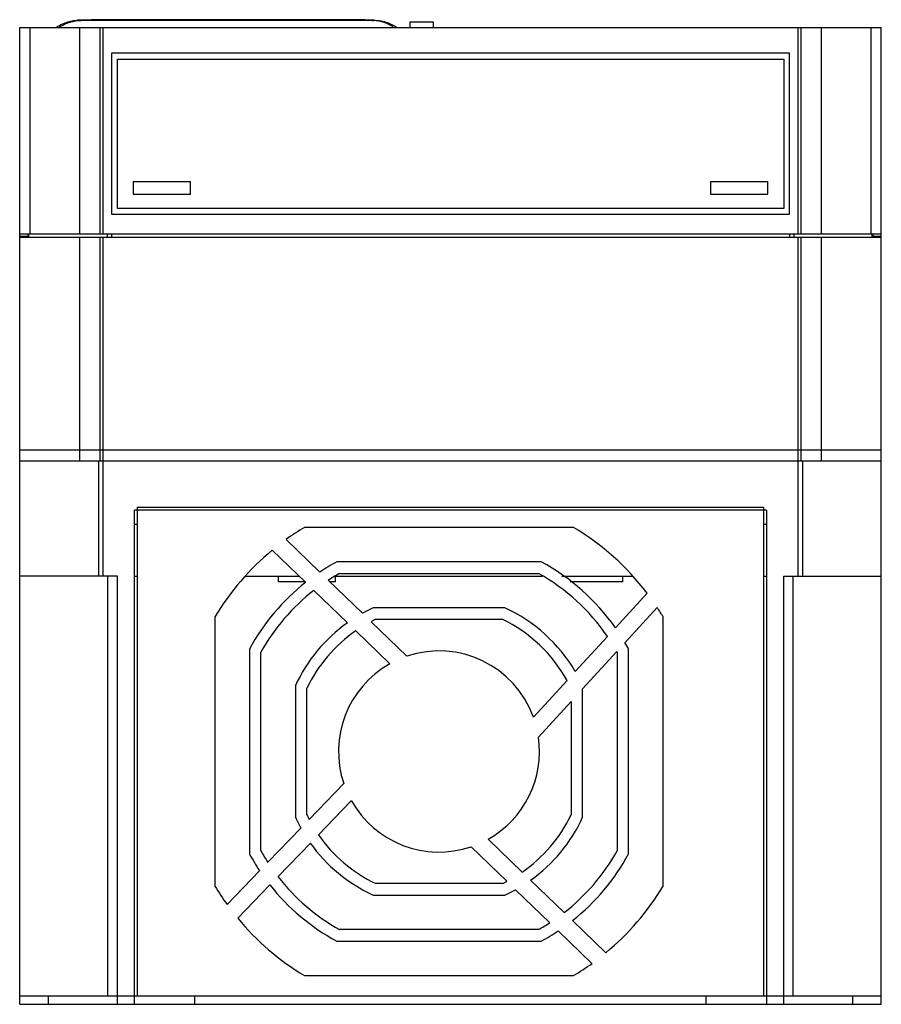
# Model space of a CAD drawing. Header units: millimetres. Extents: x 21 to 171, y 47 to 219.
import ezdxf

# ---------------------------------------------------------------- set-up
doc = ezdxf.new("R2010")
doc.units = ezdxf.units.MM
doc.header["$LTSCALE"] = 17.404018
doc.layers.get('0').update_dxf_attribs({"linetype": 'CONTINUOUS'})

msp = doc.modelspace()

# ---------------------------------------------------------------- linework, layer by layer
at = {"color": 7, "linetype": 'Continuous'}
for p, q in [((30.8, 218.55), (30.8, 218.63)), ((30.8, 218.63), (80.2, 218.63)), ((33.2, 218.56), (31.05, 218.56)), ((81.98, 218.54), (31.42, 218.54)), ((35.55, 218.67), (33.2, 218.63)), ((33.2, 218.63), (33.2, 218.54)), ((34.53, 218.66), (34.77, 218.66)), ((34.77, 218.66), (35.5, 218.67)), ((36.53, 218.68), (36.43, 218.68)), ((36.53, 218.68), (36.46, 218.68)), ((76.86, 218.68), (36.53, 218.68)), ((76.96, 218.68), (76.86, 218.68)), ((80.2, 218.63), (80.2, 218.54)), ((88.7, 217.33), (88.7, 218.33)), ((88.7, 218.33), (92.7, 218.33)), ((92.7, 218.33), (92.7, 217.33)), ((20.7, 47.33), (20.7, 217.33)), ((20.7, 217.33), (170.7, 217.33)), ((22.52, 181.33), (22.52, 217.33)), ((31.09, 217.33), (31.09, 181.33)), ((34.72, 181.33), (34.72, 217.33)), ((35.2, 217.33), (35.2, 181.33)), ((156.2, 181.33), (156.2, 217.33)), ((156.68, 217.33), (156.68, 181.33)), ((160.31, 181.33), (160.31, 217.33)), ((168.87, 217.33), (168.87, 181.33)), ((170.7, 47.33), (170.7, 217.33)), ((36.7, 212.83), (36.7, 184.83)), ((154.7, 212.83), (36.7, 212.83)), ((154.7, 184.83), (154.7, 212.83)), ((37.7, 185.83), (37.7, 211.83)), ((37.7, 211.83), (153.7, 211.83)), ((153.7, 211.83), (153.7, 185.83)), ((40.45, 190.53), (40.45, 188.33)), ((40.45, 190.53), (50.45, 190.53)), ((50.45, 188.33), (50.45, 190.53)), ((140.95, 190.53), (140.95, 188.33)), ((140.95, 190.53), (150.95, 190.53)), ((150.95, 188.33), (150.95, 190.53)), ((40.45, 188.33), (50.45, 188.33)), ((140.95, 188.33), (150.95, 188.33)), ((153.7, 185.83), (37.7, 185.83)), ((36.7, 184.83), (154.7, 184.83)), ((170.7, 181.33), (20.7, 181.33)), ((20.7, 181.03), (22.3, 181.03)), ((20.7, 180.83), (170.7, 180.83)), ((22.1, 181.33), (22.1, 181.03)), ((22.3, 180.83), (22.3, 181.33)), ((31.09, 180.83), (31.09, 141.83)), ((34.72, 141.83), (34.72, 180.83)), ((35.2, 180.83), (35.2, 121.83)), ((35.91, 181.33), (35.91, 180.83)), ((36.66, 181.33), (36.66, 180.83)), ((154.73, 181.33), (154.73, 180.83)), ((155.49, 181.33), (155.49, 180.83)), ((156.2, 121.83), (156.2, 180.83)), ((156.68, 180.83), (156.68, 141.83)), ((160.31, 141.83), (160.31, 180.83)), ((169.1, 180.83), (169.1, 181.33)), ((169.1, 181.03), (170.7, 181.03)), ((169.3, 181.03), (169.3, 181.33)), ((20.7, 143.83), (170.7, 143.83)), ((170.7, 141.83), (20.7, 141.83)), ((34.43, 141.83), (34.43, 121.83)), ((156.97, 141.83), (156.97, 121.83)), ((41.2, 48.83), (41.2, 133.83)), ((41.2, 133.83), (150.2, 133.83)), ((150.2, 133.83), (150.2, 48.83)), ((40.7, 47.33), (40.7, 133.33)), ((150.7, 133.33), (40.7, 133.33)), ((150.7, 133.33), (150.7, 47.33)), ((41.2, 130.83), (40.7, 130.83)), ((117.13, 130.33), (70.26, 130.33)), ((150.7, 130.83), (150.2, 130.83)), ((72.93, 122.56), (67.07, 128.22)), ((64.67, 126.37), (70.47, 120.77)), ((111.51, 124.33), (75.89, 124.33)), ((37.7, 121.83), (20.7, 121.83)), ((36.07, 48.83), (36.07, 121.83)), ((37.7, 47.33), (37.7, 121.83)), ((40.7, 121.83), (41.2, 121.83)), ((60.01, 121.83), (69.37, 121.83)), ((65.7, 121.83), (65.7, 120.83)), ((75.54, 121.83), (111.69, 121.83)), ((75.7, 120.83), (75.7, 121.83)), ((76.4, 122.33), (111, 122.33)), ((115.08, 121.83), (127.36, 121.83)), ((125.7, 120.83), (125.7, 121.83)), ((150.2, 121.83), (150.7, 121.83)), ((153.7, 121.83), (170.7, 121.83)), ((153.7, 47.33), (153.7, 121.83)), ((155.33, 48.83), (155.33, 121.83)), ((70.47, 120.83), (65.7, 120.83)), ((80.36, 115.38), (74.41, 121.13)), ((75.7, 120.83), (74.72, 120.83)), ((125.7, 120.83), (116.51, 120.83)), ((71.92, 119.37), (77.75, 113.73)), ((129.91, 118.89), (124.4, 112.87)), ((105.16, 116.33), (82.24, 116.33)), ((126.07, 110.26), (131.68, 116.38)), ((54.7, 114.77), (54.7, 67.9)), ((88.1, 107.91), (81.87, 113.92)), ((82.69, 114.33), (104.71, 114.33)), ((132.7, 67.9), (132.7, 114.77)), ((79.22, 112.32), (85.14, 106.6)), ((123.01, 111.36), (117.42, 105.25)), ((60.7, 109.14), (60.7, 73.52)), ((62.7, 74.03), (62.7, 108.63)), ((118.7, 102.21), (124.65, 108.71)), ((124.7, 108.63), (124.7, 74.03)), ((126.7, 73.52), (126.7, 109.14)), ((116, 103.7), (110.14, 97.32)), ((68.7, 102.79), (68.7, 79.88)), ((70.7, 80.32), (70.7, 102.34)), ((118.7, 79.88), (118.7, 102.21)), ((111.02, 93.83), (116.7, 100.03)), ((116.7, 100.03), (116.7, 80.32)), ((77.12, 85.73), (71.11, 79.51)), ((72.71, 76.85), (78.43, 82.77)), ((69.65, 78), (63.9, 72.04)), ((108.18, 70.34), (102.26, 76.07)), ((65.67, 69.55), (71.3, 75.38)), ((99.3, 74.75), (105.52, 68.74)), ((62.47, 70.57), (56.81, 64.7)), ((115.48, 63.3), (109.65, 68.93)), ((58.66, 62.3), (64.26, 68.1)), ((104.71, 68.33), (82.69, 68.33)), ((107.03, 67.28), (112.99, 61.53)), ((82.24, 66.33), (105.16, 66.33)), ((122.73, 56.3), (116.93, 61.9)), ((111, 60.33), (76.4, 60.33)), ((114.46, 60.11), (120.33, 54.44)), ((75.89, 58.33), (111.51, 58.33)), ((70.26, 52.33), (117.13, 52.33)), ((20.7, 48.83), (170.7, 48.83)), ((25.7, 47.33), (25.7, 48.83)), ((51.2, 47.33), (51.2, 48.83)), ((140.2, 47.33), (140.2, 48.83)), ((165.7, 48.83), (165.7, 47.33)), ((20.7, 47.33), (170.7, 47.33))]:
    msp.add_line(p, q, dxfattribs=at)
for centre, radius, start, end in [((31.5, 206.3), 12.3, 93.2238, 93.6852), ((31.05, 211.56), 7, 89.9997, 92.0407), ((39.42, -174.35), 393.04, 90.7135, 90.9034), ((93.7, 91.33), 45.5, 121.0027, 125.8268), ((93.7, 91.33), 45.5, 37.2697, 58.9973), ((93.7, 91.33), 45.5, 129.6449, 148.9973), ((93.7, 91.33), 37.5, 118.3576, 123.6253), ((93.7, 91.33), 37.5, 35.0555, 61.6424), ((93.7, 91.33), 35.5, 119.163, 122.9163), ((93.7, 91.33), 35.5, 34.3421, 60.837), ((93.7, 91.33), 37.5, 128.2816, 151.6424), ((93.7, 91.33), 35.5, 127.8441, 150.8376), ((93.7, 91.33), 27.5, 114.62, 119.0083), ((93.7, 91.33), 27.5, 30.411, 65.38), ((93.7, 91.33), 45.5, 31.0027, 33.4045), ((93.7, 91.33), 27.5, 125.4471, 155.38), ((93.7, 91.33), 25.5, 115.583, 117.6299), ((93.7, 91.33), 25.5, 29.0242, 64.417), ((93.7, 91.33), 25.5, 124.6088, 154.417), ((93.7, 91.33), 37.5, 28.3576, 30.3128), ((93.7, 91.33), 17.5, 19.9984, 108.6629), ((93.7, 91.33), 35.5, 29.163, 29.3116), ((93.7, 91.33), 17.5, 119.274, 198.6629), ((93.7, 91.33), 17.5, 299.274, 8.2132), ((93.7, 91.33), 17.5, 209.274, 288.6629), ((93.7, 91.33), 27.5, 204.62, 209.0083), ((93.7, 91.33), 25.5, 205.583, 207.6299), ((93.7, 91.33), 25.5, 304.6088, 334.417), ((93.7, 91.33), 27.5, 305.4471, 335.38), ((93.7, 91.33), 25.5, 214.6088, 244.417), ((93.7, 91.33), 35.5, 209.1624, 212.9161), ((93.7, 91.33), 27.5, 215.4471, 245.38), ((93.7, 91.33), 35.5, 307.8437, 330.837), ((93.7, 91.33), 37.5, 208.3576, 213.6253), ((93.7, 91.33), 37.5, 308.2816, 331.6424), ((93.7, 91.33), 35.5, 217.8439, 240.8376), ((93.7, 91.33), 25.5, 295.583, 297.6299), ((93.7, 91.33), 45.5, 211.0027, 215.8268), ((93.7, 91.33), 37.5, 218.2816, 241.6424), ((93.7, 91.33), 27.5, 294.62, 299.0083), ((93.7, 91.33), 45.5, 309.6449, 328.9973), ((93.7, 91.33), 45.5, 219.6449, 238.9973), ((93.7, 91.33), 35.5, 299.1624, 302.9159), ((93.7, 91.33), 37.5, 298.3576, 303.6253), ((93.7, 91.33), 45.5, 301.0027, 305.8268)]:
    msp.add_arc(centre, radius, start, end, dxfattribs=at)
for points, knots in [([(27.12, 217.38), (27.44, 217.6), (28.07, 217.95), (29.07, 218.32), (29.94, 218.51), (30.5, 218.56), (30.71, 218.57)], [0, 0, 0, 0, 0.303132, 0.563615, 0.83578, 1, 1, 1, 1]), ([(27.65, 217.44), (28.21, 217.8), (29.43, 218.35), (30.76, 218.54), (31.42, 218.54)], [0, 0, 0, 0, 0.499967, 1, 1, 1, 1]), ([(31.05, 218.56), (31.09, 218.55), (31.22, 218.55), (31.34, 218.54), (31.42, 218.54)], [0, 0, 0, 0, 0.364377, 1, 1, 1, 1]), ([(36.43, 218.68), (36.33, 218.68), (35.95, 218.68), (35.57, 218.67), (35.28, 218.67)], [0, 0, 0, 0, 0.261049, 1, 1, 1, 1]), ([(35.5, 218.67), (35.58, 218.67), (35.9, 218.67), (36.22, 218.68), (36.46, 218.68)], [0, 0, 0, 0, 0.241408, 1, 1, 1, 1]), ([(76.94, 218.68), (77.23, 218.68), (78.26, 218.67), (79.28, 218.65), (80.01, 218.64)], [0, 0, 0, 0, 0.285544, 1, 1, 1, 1]), ([(80.43, 218.64), (80.19, 218.64), (79.04, 218.66), (77.88, 218.67), (76.96, 218.68)], [0, 0, 0, 0, 0.203482, 1, 1, 1, 1]), ([(80.21, 218.64), (80.56, 218.63), (81.18, 218.62), (81.91, 218.61), (82.4, 218.59), (82.84, 218.56), (83.53, 218.5), (84.4, 218.3), (85.38, 217.92), (85.98, 217.58), (86.29, 217.38)], [0, 0, 0, 0, 0.167143, 0.29366, 0.345842, 0.400089, 0.50332, 0.673077, 0.82586, 1, 1, 1, 1]), ([(81.98, 218.54), (82.03, 218.54), (82.12, 218.54), (82.22, 218.55), (82.28, 218.55), (82.32, 218.55), (82.35, 218.56), (82.36, 218.56), (82.39, 218.57), (82.36, 218.57), (82.35, 218.58), (82.3, 218.58), (82.23, 218.59), (82.11, 218.59), (81.97, 218.6), (81.79, 218.61), (81.58, 218.61), (81.34, 218.62), (81.06, 218.62), (80.76, 218.63), (80.54, 218.63), (80.43, 218.64)], [0, 0, 0, 0, 0.06147, 0.109295, 0.128093, 0.143484, 0.155473, 0.164071, 0.171301, 0.178718, 0.187416, 0.199504, 0.233893, 0.281923, 0.343603, 0.418931, 0.5079, 0.610502, 0.726726, 0.856564, 1, 1, 1, 1]), ([(85.74, 217.44), (85.19, 217.8), (83.97, 218.35), (82.64, 218.54), (81.98, 218.54)], [0, 0, 0, 0, 0.499968, 1, 1, 1, 1])]:
    msp.add_open_spline(points, degree=3, knots=knots, dxfattribs=at)

doc.saveas('drawing.dxf')
